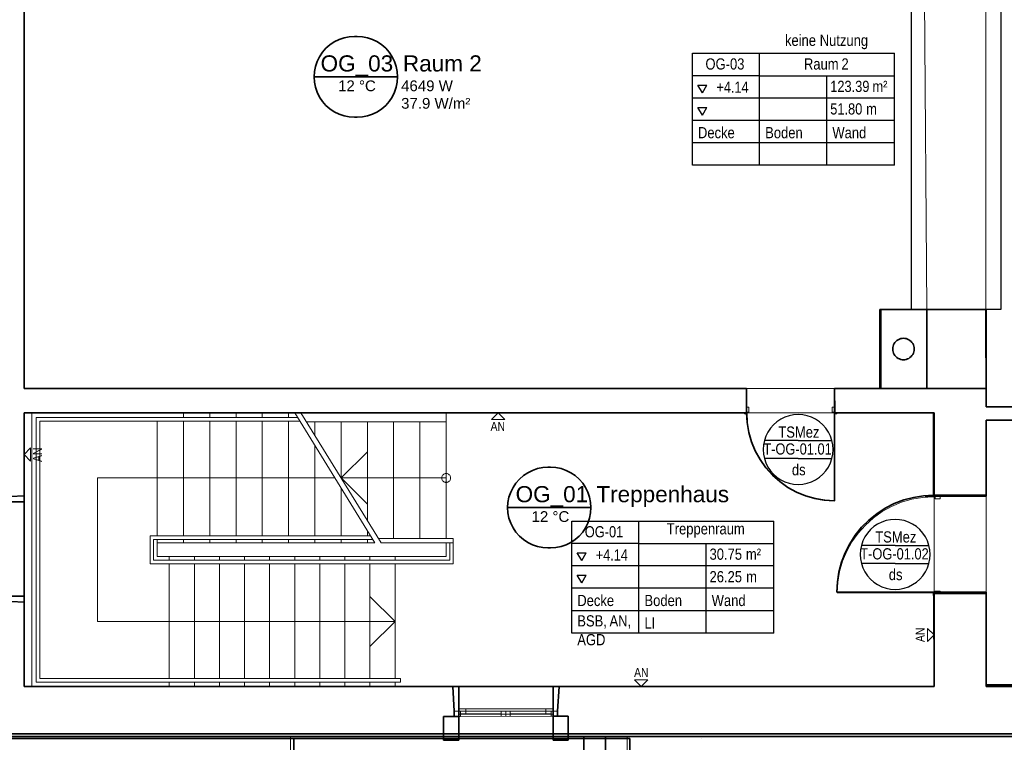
# Model space of a CAD drawing. Extents: x -133 to 627, y -127 to 467.
# Tile 127 of 256: x -21 to 199, y 154 to 316. Entities that reach past the tile are written whole.
import ezdxf
from ezdxf.lldxf.tags import DXFTag

# ---------------------------------------------------------------- set-up
doc = ezdxf.new("R2010")
doc.units = 0
doc.layers.get('0').update_dxf_attribs({"lineweight": 35})
for name, color, linetype, lineweight in [('5_OG-AUSBAU', 7, 'Continuous', 25), ('5_OG-BESTAND', 7, 'Continuous', 25), ('5_OG-NEU', 7, 'Continuous', 25), ('5_OG-RAUM', 7, 'Continuous', 25), ('5_OG-TÜRSTEMPEL', 7, 'Continuous', 25), ('5_OG_WANDFLÄCHENMATERIAL', 7, 'Continuous', 25)]:
    doc.layers.add(name, color=color, linetype=linetype, lineweight=lineweight)
for name, color, linetype, lineweight, true_color in [('A_Aussenwand', 3, 'Continuous', 35, 0x00ff00), ('A_Dach', 1, 'Continuous', 35, 0xff0000), ('A_Fenster', 1, 'Continuous', 35, 0xff0000), ('A_Geschossdecke', 7, 'Continuous', 35, 0x008080), ('A_Innenwand', 7, 'Continuous', 35, 0x80ff80), ('A_Raum', 1, 'Continuous', 35, 0xff0000), ('A_Tuer', 7, 'Continuous', 35, 0xbdbbbb), ('X_Geometrie', 3, 'Continuous', 50, 0x00ff00)]:
    doc.layers.add(name, color=color, linetype=linetype, lineweight=lineweight, true_color=true_color)
doc.styles.get("Standard").update_dxf_attribs({"font": 'arial.ttf'})
tags = doc.linetypes.add('ALL_S14', pattern=[0.002, 0.001, -0.001]).pattern_tags.tags
tags[6:7] = [DXFTag(74, 4), DXFTag(75, 0), DXFTag(340, '0'), DXFTag(46, 1.0), DXFTag(50, 0.0), DXFTag(44, 0.0), DXFTag(45, 0.0)]
tags[4:5] = [DXFTag(74, 4), DXFTag(75, 0), DXFTag(340, '0'), DXFTag(46, 1.0), DXFTag(50, 0.0), DXFTag(44, 0.0), DXFTag(45, 0.0)]
tags = doc.linetypes.add('fein_strichliert-A06HSSHENL', pattern=[4, 1, -2, 1]).pattern_tags.tags
tags[8:9] = [DXFTag(74, 4), DXFTag(75, 0), DXFTag(340, '0'), DXFTag(46, 0.0), DXFTag(50, 0.0), DXFTag(44, 0.0), DXFTag(45, 0.0)]
tags[6:7] = [DXFTag(74, 4), DXFTag(75, 0), DXFTag(340, '0'), DXFTag(46, 0.0), DXFTag(50, 0.0), DXFTag(44, 0.0), DXFTag(45, 0.0)]
tags[4:5] = [DXFTag(74, 4), DXFTag(75, 0), DXFTag(340, '0'), DXFTag(46, 0.0), DXFTag(50, 0.0), DXFTag(44, 0.0), DXFTag(45, 0.0)]
tags = doc.linetypes.add('PUNKT2_S9', pattern=[0.0005, 0, -0.0005]).pattern_tags.tags
tags[6:7] = [DXFTag(74, 4), DXFTag(75, 0), DXFTag(340, '0'), DXFTag(46, 1.0), DXFTag(50, 0.0), DXFTag(44, 0.0), DXFTag(45, 0.0)]
tags[4:5] = [DXFTag(74, 4), DXFTag(75, 0), DXFTag(340, '0'), DXFTag(46, 1.0), DXFTag(50, 0.0), DXFTag(44, 0.0), DXFTag(45, 0.0)]
tags = doc.linetypes.add('VERDECKT2_S2', pattern=[0.0027, 0.002, -0.0007]).pattern_tags.tags
tags[6:7] = [DXFTag(74, 4), DXFTag(75, 0), DXFTag(340, '0'), DXFTag(46, 1.0), DXFTag(50, 0.0), DXFTag(44, 0.0), DXFTag(45, 0.0)]
tags[4:5] = [DXFTag(74, 4), DXFTag(75, 0), DXFTag(340, '0'), DXFTag(46, 1.0), DXFTag(50, 0.0), DXFTag(44, 0.0), DXFTag(45, 0.0)]

# ---------------------------------------------------------------- blocks, each defined once
blk = doc.blocks.new('Referenz-A06HSSHCNL', base_point=(-102.58, -104.98))
at = {"layer": '5_OG-AUSBAU', "color": 0, "lineweight": 13}
for p, q in [((40.8, 226.77), (-17.51, 226.77)), ((-17.51, 226.77), (-17.51, 167.74)), ((41.29, 225.97), (-16.71, 225.97)), ((-16.71, 225.97), (-16.71, 168.54)), ((73.99, 225.81), (42.8, 225.81)), ((7.89, 200.37), (7.89, 194.14)), ((57.09, 200.37), (7.89, 200.37)), ((8.69, 199.57), (8.69, 194.94)), ((57.59, 199.57), (8.69, 199.57)), ((75.59, 199.77), (58.87, 199.77)), ((74.79, 194.94), (74.79, 198.77)), ((75.59, 194.14), (75.59, 199.77)), ((7.89, 194.14), (75.59, 194.14)), ((8.69, 194.94), (74.79, 194.94)), ((-17.51, 167.74), (63.79, 167.74)), ((-16.71, 168.54), (63.79, 168.54)), ((63.79, 168.54), (63.79, 167.74))]:
    blk.add_line(p, q, dxfattribs=at)
at = {"layer": '5_OG-AUSBAU', "color": 0, "lineweight": 35}
blk.add_line((182.93, 209.18), (180.93, 209.18), dxfattribs=at)
at = {"layer": '5_OG-BESTAND', "color": 0, "lineweight": 35}
for p, q in [((-20.23, 374.34), (-20.23, 233.21)), ((-20.23, 374.34), (-20.23, 233.21)), ((170.83, 250.86), (170.83, 233.22)), ((181.33, 250.86), (170.83, 250.86)), ((170.83, 250.86), (170.83, 233.22)), ((181.33, 250.86), (170.83, 250.86)), ((181.33, 233.22), (181.33, 250.86)), ((181.33, 250.86), (182.32, 250.86)), ((181.33, 233.22), (181.33, 250.86)), ((181.33, 233.22), (181.33, 250.86)), ((181.33, 250.86), (182.32, 250.86)), ((181.33, 233.22), (181.33, 250.86)), ((182.32, 250.86), (194.45, 250.91)), ((182.32, 250.86), (194.45, 250.91)), ((194.45, 250.91), (194.56, 229.14)), ((194.45, 250.91), (194.56, 229.14)), ((174.88, 244.12), (174.62, 243.94)), ((174.88, 244.12), (174.62, 243.94)), ((175.16, 244.26), (174.88, 244.12)), ((175.16, 244.26), (174.88, 244.12)), ((175.46, 244.36), (175.16, 244.26)), ((175.46, 244.36), (175.16, 244.26)), ((175.76, 244.42), (175.46, 244.36)), ((175.76, 244.42), (175.46, 244.36)), ((176.08, 244.44), (175.76, 244.42)), ((176.08, 244.44), (175.76, 244.42)), ((176.39, 244.42), (176.08, 244.44)), ((176.39, 244.42), (176.08, 244.44)), ((176.7, 244.36), (176.39, 244.42)), ((176.7, 244.36), (176.39, 244.42)), ((177, 244.26), (176.7, 244.36)), ((177, 244.26), (176.7, 244.36)), ((177.28, 244.12), (177, 244.26)), ((177.28, 244.12), (177, 244.26)), ((177.54, 243.94), (177.28, 244.12)), ((177.54, 243.94), (177.28, 244.12)), ((173.7, 242.35), (173.68, 242.04)), ((173.7, 242.35), (173.68, 242.04)), ((173.68, 242.04), (173.7, 241.73)), ((173.68, 242.04), (173.7, 241.73)), ((173.76, 242.66), (173.7, 242.35)), ((173.76, 242.66), (173.7, 242.35)), ((173.86, 242.96), (173.76, 242.66)), ((173.86, 242.96), (173.76, 242.66)), ((174, 243.24), (173.86, 242.96)), ((174, 243.24), (173.86, 242.96)), ((174.17, 243.5), (174, 243.24)), ((174.17, 243.5), (174, 243.24)), ((174.38, 243.74), (174.17, 243.5)), ((174.38, 243.74), (174.17, 243.5)), ((174.62, 243.94), (174.38, 243.74)), ((174.62, 243.94), (174.38, 243.74)), ((177.77, 243.74), (177.54, 243.94)), ((177.77, 243.74), (177.54, 243.94)), ((177.98, 243.5), (177.77, 243.74)), ((177.98, 243.5), (177.77, 243.74)), ((178.16, 243.24), (177.98, 243.5)), ((178.16, 243.24), (177.98, 243.5)), ((178.29, 242.96), (178.16, 243.24)), ((178.29, 242.96), (178.16, 243.24)), ((178.4, 242.66), (178.29, 242.96)), ((178.4, 242.66), (178.29, 242.96)), ((178.46, 242.35), (178.4, 242.66)), ((178.46, 242.35), (178.4, 242.66)), ((178.48, 242.04), (178.46, 242.35)), ((178.48, 242.04), (178.46, 242.35)), ((178.46, 241.73), (178.48, 242.04)), ((178.46, 241.73), (178.48, 242.04)), ((173.7, 241.73), (173.76, 241.42)), ((173.7, 241.73), (173.76, 241.42)), ((173.76, 241.42), (173.86, 241.12)), ((173.76, 241.42), (173.86, 241.12)), ((173.86, 241.12), (174, 240.84)), ((173.86, 241.12), (174, 240.84)), ((174, 240.84), (174.17, 240.58)), ((174, 240.84), (174.17, 240.58)), ((174.17, 240.58), (174.38, 240.34)), ((174.17, 240.58), (174.38, 240.34)), ((174.38, 240.34), (174.62, 240.13)), ((174.38, 240.34), (174.62, 240.13)), ((174.62, 240.13), (174.88, 239.96)), ((174.62, 240.13), (174.88, 239.96)), ((174.88, 239.96), (175.16, 239.82)), ((174.88, 239.96), (175.16, 239.82)), ((175.16, 239.82), (175.46, 239.72)), ((175.16, 239.82), (175.46, 239.72)), ((175.46, 239.72), (175.76, 239.66)), ((175.46, 239.72), (175.76, 239.66)), ((175.76, 239.66), (176.08, 239.64)), ((175.76, 239.66), (176.08, 239.64)), ((176.08, 239.64), (176.39, 239.66)), ((176.08, 239.64), (176.39, 239.66)), ((176.39, 239.66), (176.7, 239.72)), ((176.39, 239.66), (176.7, 239.72)), ((176.7, 239.72), (177, 239.82)), ((176.7, 239.72), (177, 239.82)), ((177, 239.82), (177.28, 239.96)), ((177, 239.82), (177.28, 239.96)), ((177.28, 239.96), (177.54, 240.13)), ((177.28, 239.96), (177.54, 240.13)), ((177.54, 240.13), (177.77, 240.34)), ((177.54, 240.13), (177.77, 240.34)), ((177.77, 240.34), (177.98, 240.58)), ((177.77, 240.34), (177.98, 240.58)), ((177.98, 240.58), (178.16, 240.84)), ((177.98, 240.58), (178.16, 240.84)), ((178.16, 240.84), (178.29, 241.12)), ((178.16, 240.84), (178.29, 241.12)), ((178.29, 241.12), (178.4, 241.42)), ((178.29, 241.12), (178.4, 241.42)), ((178.4, 241.42), (178.46, 241.73)), ((178.4, 241.42), (178.46, 241.73)), ((-20.23, 233.21), (141.05, 233.21)), ((-20.23, 233.21), (141.05, 233.21)), ((141.05, 233.21), (141.05, 227.77)), ((141.05, 233.21), (141.05, 227.77)), ((160.71, 233.21), (161.7, 233.22)), ((160.71, 233.21), (161.7, 233.22)), ((160.77, 227.77), (160.71, 233.21)), ((160.77, 227.77), (160.71, 233.21)), ((161.7, 233.22), (181.33, 233.22)), ((161.7, 233.22), (181.33, 233.22)), ((170.83, 233.22), (181.33, 233.22)), ((170.83, 233.22), (181.33, 233.22)), ((194.56, 229.14), (209.75, 229.14)), ((194.56, 229.14), (209.75, 229.14)), ((141.05, 227.77), (-20.23, 227.77)), ((-20.23, 227.77), (-20.23, 209.27)), ((141.05, 227.77), (-20.23, 227.77)), ((-20.23, 227.77), (-20.23, 209.27)), ((161.7, 227.78), (160.77, 227.77)), ((161.7, 227.78), (160.77, 227.77)), ((161.7, 227.77), (161.7, 227.78)), ((161.7, 227.77), (161.7, 227.78)), ((171.93, 227.77), (161.7, 227.77)), ((171.93, 227.77), (161.7, 227.77)), ((182.72, 227.82), (171.93, 227.77)), ((182.72, 227.82), (171.93, 227.77)), ((182.72, 227.81), (182.72, 227.82)), ((182.72, 227.81), (182.72, 227.82)), ((182.93, 227.81), (182.72, 227.81)), ((182.93, 227.81), (182.72, 227.81)), ((182.93, 209.18), (182.93, 227.81)), ((182.93, 209.18), (182.93, 227.81)), ((209.75, 226.15), (194.56, 226.15)), ((194.56, 226.15), (194.56, 209.18)), ((209.75, 226.15), (194.56, 226.15)), ((194.56, 226.15), (194.56, 209.18)), ((-20.23, 209.27), (-26.52, 208.98)), ((-20.23, 209.27), (-26.52, 208.98)), ((194.56, 209.18), (182.93, 209.18)), ((194.56, 209.18), (182.93, 209.18)), ((194.56, 187.5), (182.93, 187.5)), ((182.93, 187.5), (182.93, 166.74)), ((194.56, 167.1), (194.56, 187.5)), ((-20.23, 185.56), (-26.08, 185.82)), ((-20.23, 185.56), (-26.08, 185.82)), ((-20.23, 166.74), (-20.23, 185.56)), ((-20.23, 166.74), (-20.23, 185.56)), ((211.79, 167.1), (194.56, 167.1)), ((75.5, 166.74), (-20.23, 166.74)), ((75.5, 166.74), (-20.23, 166.74)), ((75.77, 161.24), (75.5, 166.74)), ((75.77, 161.24), (75.5, 166.74)), ((99.2, 166.74), (98.84, 161.25)), ((99.2, 166.74), (98.84, 161.25)), ((171.83, 166.74), (99.2, 166.74)), ((171.83, 166.74), (99.2, 166.74)), ((182.93, 166.74), (171.83, 166.74)), ((75.77, 160.08), (75.77, 161.24)), ((75.77, 160.08), (75.77, 161.24)), ((98.84, 161.25), (98.84, 160.09)), ((98.84, 161.25), (98.84, 160.09)), ((73.41, 154.75), (73.41, 160.08)), ((73.41, 160.08), (76.81, 160.08)), ((73.41, 155.59), (73.41, 160.08)), ((73.41, 160.08), (75.77, 160.08)), ((73.41, 155.59), (73.41, 160.08)), ((73.41, 160.08), (75.77, 160.08)), ((76.81, 160.08), (76.81, 154.75)), ((97.85, 154.75), (97.85, 160.09)), ((97.85, 160.09), (101.25, 160.09)), ((98.84, 160.09), (101.25, 160.09)), ((98.84, 160.09), (101.25, 160.09)), ((101.25, 160.09), (101.25, 155.59)), ((101.25, 160.09), (101.25, 155.59)), ((101.25, 160.09), (101.25, 154.75)), ((-31.07, 155.59), (73.41, 155.59)), ((-31.07, 155.59), (73.41, 155.59)), ((76.81, 154.75), (73.41, 154.75)), ((101.25, 154.75), (97.85, 154.75)), ((101.25, 155.59), (135.36, 155.59)), ((101.25, 155.59), (135.36, 155.59)), ((135.36, 155.59), (340.08, 155.59))]:
    blk.add_line(p, q, dxfattribs=at)
at = {"layer": '5_OG-BESTAND', "color": 0, "linetype": 'ALL_S14', "lineweight": 13, "ltscale": 0.13}
for p, q in [((181.33, 250.86), (180.35, 368.58)), ((194.45, 368.58), (194.45, 250.91)), ((194.45, 250.91), (181.33, 250.86))]:
    blk.add_line(p, q, dxfattribs=at)
at = {"layer": '5_OG-BESTAND', "color": 0, "linetype": 'PUNKT2_S9', "lineweight": 13, "ltscale": 0.13}
for p, q in [((141.05, 233.21), (160.75, 233.21)), ((141.19, 227.81), (160.58, 227.81)), ((182.93, 209.05), (182.93, 187.63)), ((194.56, 209.18), (194.56, 187.5))]:
    blk.add_line(p, q, dxfattribs=at)
at = {"layer": '5_OG-BESTAND', "color": 0, "lineweight": 13}
for p, q in [((-18.51, 227.77), (-18.51, 166.74)), ((15.36, 226.77), (15.36, 227.77)), ((21.22, 226.77), (21.22, 227.77)), ((27.09, 226.77), (27.09, 227.77)), ((32.95, 226.77), (32.95, 227.77)), ((38.81, 226.77), (38.81, 227.77)), ((40.18, 227.77), (58.08, 198.77)), ((41.59, 227.77), (59.49, 198.77)), ((73.99, 199.77), (73.99, 227.77)), ((9.49, 200.37), (9.49, 225.97)), ((15.36, 200.37), (15.36, 225.97)), ((21.22, 200.37), (21.22, 225.97)), ((27.09, 200.37), (27.09, 225.97)), ((32.95, 200.37), (32.95, 225.97)), ((38.81, 200.37), (38.81, 225.97)), ((44.68, 222.77), (44.68, 225.81)), ((50.54, 213.27), (50.54, 225.81)), ((56.4, 203.77), (56.4, 225.81)), ((62.27, 199.77), (62.27, 225.81)), ((68.13, 199.77), (68.13, 225.81)), ((44.68, 200.37), (44.68, 220.49)), ((56.4, 219.14), (50.54, 213.27)), ((49.13, 213.27), (-3.83, 213.27)), ((-3.83, 213.27), (-3.83, 181.23)), ((73.99, 213.27), (50.54, 213.27)), ((50.54, 213.27), (56.4, 207.41)), ((73, 213.4), (72.99, 213.27)), ((72.99, 213.27), (73, 213.14)), ((73.03, 213.53), (73, 213.4)), ((73.07, 213.66), (73.03, 213.53)), ((73.13, 213.77), (73.07, 213.66)), ((73.2, 213.88), (73.13, 213.77)), ((73.29, 213.98), (73.2, 213.88)), ((73.39, 214.07), (73.29, 213.98)), ((73.49, 214.14), (73.39, 214.07)), ((73.61, 214.2), (73.49, 214.14)), ((73.74, 214.24), (73.61, 214.2)), ((73.86, 214.26), (73.74, 214.24)), ((73.99, 214.27), (73.86, 214.26)), ((74.12, 214.26), (73.99, 214.27)), ((74.25, 214.24), (74.12, 214.26)), ((74.38, 214.2), (74.25, 214.24)), ((74.49, 214.14), (74.38, 214.2)), ((74.6, 214.07), (74.49, 214.14)), ((74.7, 213.98), (74.6, 214.07)), ((74.79, 213.88), (74.7, 213.98)), ((74.86, 213.77), (74.79, 213.88)), ((74.92, 213.66), (74.86, 213.77)), ((74.96, 213.53), (74.92, 213.66)), ((74.99, 213.4), (74.96, 213.53)), ((74.99, 213.27), (74.99, 213.4)), ((74.99, 213.14), (74.99, 213.27)), ((73, 213.14), (73.03, 213.01)), ((73.03, 213.01), (73.07, 212.89)), ((73.07, 212.89), (73.13, 212.77)), ((73.13, 212.77), (73.2, 212.66)), ((73.2, 212.66), (73.29, 212.57)), ((73.29, 212.57), (73.39, 212.48)), ((73.39, 212.48), (73.49, 212.41)), ((73.49, 212.41), (73.61, 212.35)), ((73.61, 212.35), (73.74, 212.31)), ((73.74, 212.31), (73.86, 212.28)), ((73.86, 212.28), (73.99, 212.27)), ((73.99, 212.27), (74.12, 212.28)), ((74.12, 212.28), (74.25, 212.31)), ((74.25, 212.31), (74.38, 212.35)), ((74.38, 212.35), (74.49, 212.41)), ((74.49, 212.41), (74.6, 212.48)), ((74.6, 212.48), (74.7, 212.57)), ((74.7, 212.57), (74.79, 212.66)), ((74.79, 212.66), (74.86, 212.77)), ((74.86, 212.77), (74.92, 212.89)), ((74.92, 212.89), (74.96, 213.01)), ((74.96, 213.01), (74.99, 213.14)), ((-20.23, 209.27), (-20.23, 185.56)), ((50.54, 200.37), (50.54, 210.99)), ((56.4, 200.37), (56.4, 201.49)), ((9.49, 198.77), (9.49, 199.57)), ((58.08, 198.77), (9.49, 198.77)), ((9.49, 195.74), (9.49, 198.77)), ((15.36, 198.77), (15.36, 199.57)), ((21.22, 198.77), (21.22, 199.57)), ((27.09, 198.77), (27.09, 199.57)), ((32.95, 198.77), (32.95, 199.57)), ((38.81, 198.77), (38.81, 199.57)), ((44.68, 198.77), (44.68, 199.57)), ((50.54, 198.77), (50.54, 199.57)), ((56.4, 198.77), (56.4, 199.57)), ((59.49, 198.77), (75.59, 198.77)), ((73.99, 195.74), (73.99, 198.77)), ((9.49, 195.74), (12.19, 195.74)), ((12.19, 195.74), (73.99, 195.74)), ((12.19, 194.94), (12.19, 195.74)), ((17.79, 194.94), (17.79, 195.74)), ((23.39, 194.94), (23.39, 195.74)), ((28.99, 194.94), (28.99, 195.74)), ((34.59, 194.94), (34.59, 195.74)), ((40.19, 194.94), (40.19, 195.74)), ((45.79, 194.94), (45.79, 195.74)), ((51.39, 194.94), (51.39, 195.74)), ((56.99, 194.94), (56.99, 195.74)), ((62.59, 195.74), (62.59, 194.94)), ((12.19, 168.54), (12.19, 194.14)), ((17.79, 168.54), (17.79, 194.14)), ((23.39, 168.54), (23.39, 194.14)), ((28.99, 168.54), (28.99, 194.14)), ((34.59, 168.54), (34.59, 194.14)), ((40.19, 168.54), (40.19, 194.14)), ((45.79, 168.54), (45.79, 194.14)), ((51.39, 168.54), (51.39, 194.14)), ((56.99, 168.54), (56.99, 194.14)), ((62.59, 194.14), (62.59, 168.54)), ((62.59, 181.23), (56.99, 186.84)), ((-3.83, 181.23), (62.59, 181.23)), ((62.59, 181.23), (56.99, 175.64)), ((12.19, 166.74), (12.19, 167.74)), ((17.79, 166.74), (17.79, 167.74)), ((23.39, 166.74), (23.39, 167.74)), ((28.99, 166.74), (28.99, 167.74)), ((34.59, 166.74), (34.59, 167.74)), ((40.19, 166.74), (40.19, 167.74)), ((45.79, 166.74), (45.79, 167.74)), ((51.39, 166.74), (51.39, 167.74)), ((56.99, 166.74), (56.99, 167.74)), ((62.59, 167.74), (62.59, 166.74)), ((75.5, 166.74), (99.2, 166.74)), ((76.81, 155.59), (97.85, 155.59))]:
    blk.add_line(p, q, dxfattribs=at)
at = {"layer": '5_OG-BESTAND', "color": 0, "lineweight": 18}
for p, q in [((39.24, 116.55), (39.24, 155.59)), ((114.43, 116.55), (114.43, 155.59))]:
    blk.add_line(p, q, dxfattribs=at)
at = {"layer": '5_OG-BESTAND', "color": 0, "linetype": 'VERDECKT2_S2', "lineweight": 18, "ltscale": 0.18}
for p, q in [((104.74, 116.55), (104.74, 154.99)), ((109.54, 154.99), (109.54, 116.55))]:
    blk.add_line(p, q, dxfattribs=at)
at = {"layer": '5_OG-NEU', "color": 0, "lineweight": -2}
for p, q in [((177.89, 250.93), (177.89, 368.58)), ((197.89, 250.93), (197.89, 368.58)), ((194.45, 250.91), (197.89, 250.93))]:
    blk.add_line(p, q, dxfattribs=at)
at = {"layer": '5_OG-NEU', "color": 0, "lineweight": 13}
for p, q in [((197.89, 250.93), (197.89, 250.93)), ((141.05, 229.09), (141.59, 229.09)), ((141.05, 229.09), (141.06, 227.77)), ((141.59, 229.09), (141.59, 227.97)), ((160.18, 229.09), (160.18, 227.97)), ((160.71, 229.09), (160.18, 229.09)), ((160.71, 229.09), (160.71, 227.77)), ((140.59, 227.77), (140.59, 227.57)), ((141.06, 227.77), (140.59, 227.77)), ((140.59, 227.77), (141.06, 227.77)), ((140.59, 227.57), (141.19, 227.57)), ((141.19, 227.57), (141.19, 227.97)), ((141.19, 227.97), (141.59, 227.97)), ((141.19, 227.81), (141.3, 225.62)), ((160.58, 227.97), (160.18, 227.97)), ((160.58, 227.57), (160.58, 227.97)), ((160.58, 227.81), (160.58, 208.06)), ((161.18, 227.57), (160.58, 227.57)), ((160.71, 227.77), (161.18, 227.77)), ((161.18, 227.77), (160.71, 227.77)), ((161.18, 227.77), (161.18, 227.57)), ((141.3, 225.62), (141.65, 223.45)), ((141.65, 223.45), (142.25, 221.34)), ((142.25, 221.34), (143.07, 219.31)), ((143.07, 219.31), (144.12, 217.39)), ((144.12, 217.39), (145.37, 215.59)), ((145.37, 215.59), (146.82, 213.94)), ((146.82, 213.94), (148.44, 212.47)), ((148.44, 212.47), (150.22, 211.18)), ((150.22, 211.18), (152.12, 210.1)), ((152.12, 210.1), (154.14, 209.24)), ((154.14, 209.24), (156.24, 208.61)), ((180.33, 208.91), (177.96, 208.51)), ((182.73, 209.05), (180.33, 208.91)), ((182.73, 209.65), (182.73, 209.05)), ((182.93, 209.65), (182.73, 209.65)), ((182.73, 209.05), (183.13, 209.05)), ((182.93, 209.18), (182.93, 209.65)), ((182.93, 209.65), (182.93, 209.18)), ((184.25, 209.18), (182.93, 209.18)), ((183.13, 209.05), (183.13, 208.65)), ((184.25, 209.18), (184.25, 208.65)), ((156.24, 208.61), (158.39, 208.21)), ((158.39, 208.21), (160.58, 208.06)), ((173.43, 206.92), (171.33, 205.76)), ((175.65, 207.84), (173.43, 206.92)), ((177.96, 208.51), (175.65, 207.84)), ((184.25, 208.65), (183.13, 208.65)), ((171.33, 205.76), (169.37, 204.37)), ((167.58, 202.77), (165.97, 200.98)), ((169.37, 204.37), (167.58, 202.77)), ((165.97, 200.98), (164.58, 199.03)), ((164.58, 199.03), (163.41, 196.93)), ((163.41, 196.93), (162.48, 194.71)), ((162.48, 194.71), (161.81, 192.4)), ((161.81, 192.4), (161.4, 190.03)), ((161.4, 190.03), (161.25, 187.63)), ((161.25, 187.63), (182.93, 187.63)), ((182.73, 187.63), (183.13, 187.63)), ((182.73, 187.03), (182.73, 187.63)), ((182.93, 187.03), (182.73, 187.03)), ((184.25, 187.5), (182.93, 187.5)), ((182.93, 187.5), (182.93, 187.03)), ((182.93, 187.03), (182.93, 187.5)), ((184.25, 188.04), (183.13, 188.04)), ((183.13, 187.63), (183.13, 188.04)), ((184.25, 187.5), (184.25, 188.04)), ((75.77, 160.08), (75.77, 161.24)), ((75.77, 161.24), (77.17, 161.24)), ((77.17, 161.24), (97.44, 161.25)), ((77.17, 160.08), (77.17, 161.24)), ((77.17, 161.24), (77.17, 160.08)), ((77.17, 160.66), (86.3, 160.66)), ((86.3, 161.24), (86.3, 160.08)), ((87.3, 161.24), (87.3, 160.08)), ((88.3, 161.24), (88.3, 160.08)), ((88.3, 160.66), (97.44, 160.67)), ((97.44, 161.25), (97.44, 160.09)), ((97.44, 161.25), (98.84, 161.25)), ((97.44, 160.09), (97.44, 161.25)), ((98.84, 161.25), (98.84, 160.09)), ((77.17, 160.08), (75.77, 160.08)), ((97.44, 160.09), (77.17, 160.08)), ((98.84, 160.09), (97.44, 160.09))]:
    blk.add_line(p, q, dxfattribs=at)
at = {"layer": '5_OG-RAUM', "color": 0, "lineweight": -2}
for p, q in [((128.98, 303.03), (128.98, 308.03)), ((128.98, 308.03), (143.98, 308.03)), ((143.98, 303.03), (143.98, 308.03)), ((143.98, 308.03), (174.08, 308.03)), ((174.08, 283.03), (174.08, 308.03)), ((128.98, 283.03), (128.98, 303.03)), ((143.98, 303.03), (128.98, 303.03)), ((143.98, 283.03), (143.98, 303.03)), ((143.98, 303.03), (174.08, 303.03)), ((158.98, 283.03), (158.98, 303.03)), ((131.21, 299.21), (130.21, 300.95)), ((130.21, 300.95), (132.21, 300.95)), ((131.21, 299.21), (132.21, 300.95)), ((174.08, 298.03), (128.98, 298.03)), ((131.21, 294.21), (130.21, 295.95)), ((130.21, 295.95), (132.21, 295.95)), ((131.21, 294.21), (132.21, 295.95)), ((174.08, 293.03), (128.98, 293.03)), ((174.08, 288.03), (128.98, 288.03)), ((174.08, 283.03), (128.98, 283.03)), ((102.04, 198.65), (102.04, 203.65)), ((102.04, 203.65), (117.04, 203.65)), ((117.04, 198.65), (117.04, 203.65)), ((117.04, 203.65), (147.14, 203.65)), ((147.14, 178.65), (147.14, 203.65)), ((102.04, 178.65), (102.04, 198.65)), ((117.04, 198.65), (102.04, 198.65)), ((117.04, 178.65), (117.04, 198.65)), ((117.04, 198.65), (147.14, 198.65)), ((132.04, 178.65), (132.04, 198.65)), ((104.27, 194.84), (103.27, 196.57)), ((103.27, 196.57), (105.27, 196.57)), ((104.27, 194.84), (105.27, 196.57)), ((147.14, 193.65), (102.04, 193.65)), ((104.27, 189.84), (103.27, 191.57)), ((103.27, 191.57), (105.27, 191.57)), ((104.27, 189.84), (105.27, 191.57)), ((147.14, 188.65), (102.04, 188.65)), ((147.14, 183.65), (102.04, 183.65)), ((147.14, 178.65), (102.04, 178.65))]:
    blk.add_line(p, q, dxfattribs=at)
at = {"layer": '5_OG-TÜRSTEMPEL', "color": 0, "lineweight": -2}
for p, q in [((149.59, 226.82), (148.68, 226.37)), ((150.56, 227.15), (149.59, 226.82)), ((151.56, 227.35), (150.56, 227.15)), ((152.58, 227.41), (151.56, 227.35)), ((153.6, 227.35), (152.58, 227.41)), ((154.6, 227.15), (153.6, 227.35)), ((155.56, 226.82), (154.6, 227.15)), ((156.48, 226.37), (155.56, 226.82)), ((146.39, 224.36), (145.82, 223.51)), ((147.06, 225.13), (146.39, 224.36)), ((147.83, 225.8), (147.06, 225.13)), ((148.68, 226.37), (147.83, 225.8)), ((157.33, 225.8), (156.48, 226.37)), ((158.09, 225.13), (157.33, 225.8)), ((158.77, 224.36), (158.09, 225.13)), ((159.33, 223.51), (158.77, 224.36)), ((145.37, 222.6), (145.04, 221.63)), ((145.82, 223.51), (145.37, 222.6)), ((159.78, 222.6), (159.33, 223.51)), ((160.11, 221.63), (159.78, 222.6)), ((144.85, 220.63), (144.78, 219.61)), ((145.04, 221.63), (144.85, 220.63)), ((152.58, 221.61), (145.04, 221.61)), ((152.58, 221.61), (160.12, 221.61)), ((160.31, 220.63), (160.11, 221.63)), ((160.38, 219.61), (160.31, 220.63)), ((144.78, 219.61), (144.85, 218.59)), ((144.85, 218.59), (145.04, 217.59)), ((152.58, 217.61), (145.04, 217.61)), ((152.58, 217.61), (160.12, 217.61)), ((160.11, 217.59), (160.31, 218.59)), ((160.31, 218.59), (160.38, 219.61)), ((145.04, 217.59), (145.37, 216.63)), ((145.37, 216.63), (145.82, 215.71)), ((145.82, 215.71), (146.39, 214.86)), ((158.77, 214.86), (159.33, 215.71)), ((159.33, 215.71), (159.78, 216.63)), ((159.78, 216.63), (160.11, 217.59)), ((146.39, 214.86), (147.06, 214.1)), ((147.06, 214.1), (147.83, 213.42)), ((147.83, 213.42), (148.68, 212.86)), ((156.48, 212.86), (157.33, 213.42)), ((157.33, 213.42), (158.09, 214.1)), ((158.09, 214.1), (158.77, 214.86)), ((148.68, 212.86), (149.59, 212.41)), ((149.59, 212.41), (150.56, 212.08)), ((150.56, 212.08), (151.56, 211.88)), ((151.56, 211.88), (152.58, 211.81)), ((152.58, 211.81), (153.6, 211.88)), ((153.6, 211.88), (154.6, 212.08)), ((154.6, 212.08), (155.56, 212.41)), ((155.56, 212.41), (156.48, 212.86)), ((169.46, 202.41), (168.7, 201.74)), ((170.31, 202.98), (169.46, 202.41)), ((171.23, 203.43), (170.31, 202.98)), ((172.19, 203.75), (171.23, 203.43)), ((173.19, 203.95), (172.19, 203.75)), ((174.21, 204.02), (173.19, 203.95)), ((175.23, 203.95), (174.21, 204.02)), ((176.23, 203.75), (175.23, 203.95)), ((177.2, 203.43), (176.23, 203.75)), ((178.11, 202.98), (177.2, 203.43)), ((178.96, 202.41), (178.11, 202.98)), ((179.73, 201.74), (178.96, 202.41)), ((167.46, 200.12), (167.01, 199.21)), ((168.02, 200.97), (167.46, 200.12)), ((168.7, 201.74), (168.02, 200.97)), ((180.4, 200.97), (179.73, 201.74)), ((180.97, 200.12), (180.4, 200.97)), ((181.42, 199.21), (180.97, 200.12)), ((166.68, 198.24), (166.48, 197.24)), ((174.21, 198.22), (166.67, 198.22)), ((167.01, 199.21), (166.68, 198.24)), ((174.21, 198.22), (181.75, 198.22)), ((181.75, 198.24), (181.42, 199.21)), ((181.95, 197.24), (181.75, 198.24)), ((166.48, 197.24), (166.41, 196.22)), ((166.41, 196.22), (166.48, 195.2)), ((182.01, 196.22), (181.95, 197.24)), ((181.95, 195.2), (182.01, 196.22)), ((166.48, 195.2), (166.68, 194.2)), ((174.21, 194.22), (166.67, 194.22)), ((166.68, 194.2), (167.01, 193.24)), ((174.21, 194.22), (181.75, 194.22)), ((181.42, 193.24), (181.75, 194.2)), ((181.75, 194.2), (181.95, 195.2)), ((167.01, 193.24), (167.46, 192.32)), ((167.46, 192.32), (168.02, 191.47)), ((168.02, 191.47), (168.7, 190.71)), ((179.73, 190.71), (180.4, 191.47)), ((180.4, 191.47), (180.97, 192.32)), ((180.97, 192.32), (181.42, 193.24)), ((168.7, 190.71), (169.46, 190.03)), ((169.46, 190.03), (170.31, 189.47)), ((170.31, 189.47), (171.23, 189.01)), ((177.2, 189.01), (178.11, 189.47)), ((178.11, 189.47), (178.96, 190.03)), ((178.96, 190.03), (179.73, 190.71)), ((171.23, 189.01), (172.19, 188.69)), ((172.19, 188.69), (173.19, 188.49)), ((173.19, 188.49), (174.21, 188.42)), ((174.21, 188.42), (175.23, 188.49)), ((175.23, 188.49), (176.23, 188.69)), ((176.23, 188.69), (177.2, 189.01))]:
    blk.add_line(p, q, dxfattribs=at)
at = {"layer": '5_OG_WANDFLÄCHENMATERIAL', "color": 0, "lineweight": 18}
for p, q in [((85.59, 227.79), (84.12, 226.31)), ((85.59, 227.79), (87.06, 226.32)), ((87.06, 226.32), (84.12, 226.31)), ((-20.23, 218.52), (-18.76, 219.99)), ((-18.76, 219.99), (-18.76, 217.05)), ((-20.23, 218.52), (-18.76, 217.05)), ((181.46, 176.77), (181.46, 179.71)), ((182.93, 178.24), (181.46, 179.71)), ((182.93, 178.24), (181.46, 176.77)), ((117.52, 166.74), (116.05, 168.21)), ((116.05, 168.21), (118.99, 168.21)), ((117.52, 166.74), (118.99, 168.21))]:
    blk.add_line(p, q, dxfattribs=at)
at = {"layer": '5_OG-RAUM', "color": 0, "lineweight": -2, "char_height": 2.5, "attachment_point": 1}
for s, insert in [('{\\W0.83;\\fArial;keine}', (149.63, 312.18)), ('{\\W0.83;\\fArial;Nutzung}', (157.39, 312.18)), ('{\\W0.83;\\fArial;OG-03}', (131.88, 306.9)), ('{\\W0.83;\\fArial;Raum}', (153.86, 306.9)), ('{\\W0.83;\\fArial;2}', (162.24, 306.9)), ('{\\W0.81;\\fArial;+4.14}', (134.34, 301.73)), ('{\\W0.82;\\fArial;123.39}', (159.73, 301.9)), ('{\\W0.82;\\fArial;m²}', (169.16, 301.9)), ('{\\W0.82;\\fArial;51.80}', (159.73, 296.87)), ('{\\W0.82;\\fArial;m}', (167.76, 296.87)), ('{\\W0.83;\\fArial;Decke}', (130.21, 291.57)), ('{\\W0.83;\\fArial;Boden}', (145.21, 291.57)), ('{\\W0.83;\\fArial;Wand}', (160.21, 291.57)), ('{\\W0.82;\\fArial;OG-01}', (104.94, 202.52)), ('{\\W0.83;\\fArial;Treppenraum}', (123.25, 203.18)), ('{\\W0.83;\\fArial;m²}', (140.91, 197.52)), ('{\\W0.81;\\fArial;+4.14}', (107.4, 197.35)), ('{\\W0.83;\\fArial;30.75}', (132.79, 197.52)), ('{\\W0.83;\\fArial;26.25}', (132.79, 192.49)), ('{\\W0.83;\\fArial;m}', (140.96, 192.49)), ('{\\W0.83;\\fArial;Decke}', (103.27, 187.19)), ('{\\W0.83;\\fArial;Boden}', (118.27, 187.19)), ('{\\W0.83;\\fArial;Wand}', (133.27, 187.19)), ('{\\W0.83;\\fArial;BSB,}', (103.27, 182.64)), ('{\\W0.83;\\fArial;AN,}', (110.46, 182.64)), ('{\\W0.82;\\fArial;LI}', (118.27, 182.15)), ('{\\W0.83;\\fArial;AGD}', (103.27, 178.44))]:
    blk.add_mtext(s, dxfattribs=dict(at, insert=insert))
at = {"layer": '5_OG-TÜRSTEMPEL', "color": 0, "lineweight": -2, "char_height": 2.5, "attachment_point": 1}
for s, insert in [('{\\W0.83;\\fArial;TSMez}', (148.15, 224.76)), ('{\\W0.82;\\fArial;T-OG-01.01}', (144.8, 220.99)), ('{\\W0.83;\\fArial;ds}', (151.18, 216.36)), ('{\\W0.83;\\fArial;TSMez}', (169.78, 201.37)), ('{\\W0.82;\\fArial;T-OG-01.02}', (166.44, 197.59)), ('{\\W0.83;\\fArial;ds}', (172.81, 192.97))]:
    blk.add_mtext(s, dxfattribs=dict(at, insert=insert))
at = {"layer": '5_OG_WANDFLÄCHENMATERIAL', "color": 0, "lineweight": 18, "char_height": 2, "attachment_point": 1}
for insert, rotation in [((83.91, 225.78), 0.0256), ((-18.22, 216.84), 90.0256), ((178.79, 176.67), 90.0256), ((115.95, 170.87), 0.0256)]:
    blk.add_mtext('{\\W0.83;\\fArial;AN}', dxfattribs=dict(at, insert=insert, rotation=rotation))
blk = doc.blocks.new('Referenz-A06HSSHFNL', base_point=(-35, -50.92))
at = {"layer": 'A_Aussenwand', "color": 0, "linetype": 'Continuous', "ltscale": 0.35}
for p, q in [((-20.23, 233.2), (-20.23, 374.33)), ((-20.23, 207.93), (-20.23, 227.78)), ((-20.23, 166.74), (-20.23, 186.89)), ((76.81, 166.74), (-20.23, 166.74)), ((182.96, 166.74), (97.85, 166.74)), ((335.92, 166.74), (194.56, 166.74)), ((76.81, 155.6), (-31.07, 155.6)), ((346.66, 155.6), (97.85, 155.6)), ((104.74, 155.6), (109.54, 155.6)), ((104.74, 155.6), (104.74, 116.55)), ((109.54, 155.6), (109.54, 116.55))]:
    blk.add_line(p, q, dxfattribs=at)
at = {"layer": 'A_Dach', "color": 0, "linetype": 'Continuous', "ltscale": 0.35}
for p, q in [((-35, 155.16), (40, 155.16)), ((40, 116.55), (40, 155.16)), ((40, 155.16), (115, 155.16)), ((40, 155.16), (40, 116.55)), ((115, 155.16), (115, 116.55))]:
    blk.add_line(p, q, dxfattribs=at)
at = {"layer": 'A_Fenster', "color": 0, "linetype": 'Continuous', "ltscale": 0.35}
for p, q in [((-31.07, 207.93), (-20.23, 207.93)), ((-20.23, 207.93), (-20.23, 186.89)), ((-31.07, 186.89), (-20.23, 186.89)), ((76.81, 166.74), (97.85, 166.74)), ((76.81, 155.6), (76.81, 166.74)), ((97.85, 155.6), (97.85, 166.74)), ((76.81, 155.6), (97.85, 155.6))]:
    blk.add_line(p, q, dxfattribs=at)
at = {"layer": 'A_Fenster', "color": 0, "linetype": 'Continuous', "lineweight": 18, "ltscale": 0.18}
for p, q in [((76.81, 161.77), (97.85, 161.77)), ((76.81, 160.57), (97.85, 160.57)), ((78.41, 160.57), (78.41, 161.77)), ((96.25, 160.57), (96.25, 161.77))]:
    blk.add_line(p, q, dxfattribs=at)
at = {"layer": 'A_Fenster', "color": 0, "linetype": 'fein_strichliert-A06HSSHENL', "lineweight": 18, "ltscale": 0.18}
blk.add_line((97.85, 160.57), (97.85, 161.77), dxfattribs=at)
at = {"layer": 'A_Geschossdecke', "color": 0, "linetype": 'Continuous', "ltscale": 0.35}
blk.add_line((346.56, 156.16), (-29.96, 156.16), dxfattribs=at)
at = {"layer": 'A_Innenwand', "color": 0, "linetype": 'Continuous', "ltscale": 0.35}
for p, q in [((171, 250.86), (194.56, 250.86)), ((171, 250.86), (171, 233.21)), ((194.56, 250.86), (194.56, 233.21)), ((141.05, 233.21), (-20.23, 233.2)), ((194.56, 233.21), (160.71, 233.21)), ((171, 233.21), (194.56, 233.21)), ((194.56, 233.21), (194.56, 229.14)), ((209.75, 229.14), (194.56, 229.14)), ((141.05, 227.82), (-20.23, 227.78)), ((182.76, 227.83), (160.71, 227.82)), ((182.76, 227.83), (182.82, 209.42)), ((194.56, 226.15), (194.56, 209.42)), ((209.75, 226.15), (194.56, 226.15)), ((182.89, 187.8), (182.96, 166.74)), ((194.56, 187.8), (194.56, 166.74))]:
    blk.add_line(p, q, dxfattribs=at)
at = {"layer": 'A_Raum', "color": 0, "linetype": 'Continuous', "ltscale": 0.35}
for p, q in [((49.03, 310.57), (48.05, 309.91)), ((50.08, 311.09), (49.03, 310.57)), ((51.2, 311.47), (50.08, 311.09)), ((52.35, 311.7), (51.2, 311.47)), ((53.53, 311.77), (52.35, 311.7)), ((53.53, 311.77), (54.14, 311.77)), ((55.31, 311.7), (54.14, 311.77)), ((56.47, 311.47), (55.31, 311.7)), ((57.58, 311.09), (56.47, 311.47)), ((58.64, 310.57), (57.58, 311.09)), ((59.62, 309.91), (58.64, 310.57)), ((46.39, 308.25), (45.73, 307.27)), ((47.16, 309.14), (46.39, 308.25)), ((48.05, 309.91), (47.16, 309.14)), ((60.5, 309.14), (59.62, 309.91)), ((61.28, 308.25), (60.5, 309.14)), ((61.93, 307.27), (61.28, 308.25)), ((45.21, 306.22), (44.83, 305.1)), ((45.73, 307.27), (45.21, 306.22)), ((62.45, 306.22), (61.93, 307.27)), ((62.83, 305.1), (62.45, 306.22)), ((44.6, 303.95), (44.53, 302.77)), ((44.83, 305.1), (44.6, 303.95)), ((63.06, 303.95), (62.83, 305.1)), ((63.14, 302.77), (63.06, 303.95)), ((44.53, 302.77), (63.14, 302.77)), ((44.53, 302.77), (44.6, 301.6)), ((44.6, 301.6), (44.83, 300.44)), ((62.83, 300.44), (63.06, 301.6)), ((63.06, 301.6), (63.14, 302.77)), ((44.83, 300.44), (45.21, 299.33)), ((45.21, 299.33), (45.73, 298.27)), ((61.93, 298.27), (62.45, 299.33)), ((62.45, 299.33), (62.83, 300.44)), ((45.73, 298.27), (46.39, 297.3)), ((46.39, 297.3), (47.16, 296.41)), ((60.5, 296.41), (61.28, 297.3)), ((61.28, 297.3), (61.93, 298.27)), ((47.16, 296.41), (48.05, 295.63)), ((48.05, 295.63), (49.03, 294.98)), ((49.03, 294.98), (50.08, 294.46)), ((57.58, 294.46), (58.64, 294.98)), ((58.64, 294.98), (59.62, 295.63)), ((59.62, 295.63), (60.5, 296.41)), ((50.08, 294.46), (51.2, 294.08)), ((51.2, 294.08), (52.35, 293.85)), ((52.35, 293.85), (53.53, 293.77)), ((54.14, 293.77), (53.53, 293.77)), ((54.14, 293.77), (55.31, 293.85)), ((55.31, 293.85), (56.47, 294.08)), ((56.47, 294.08), (57.58, 294.46)), ((95.54, 215.58), (94.38, 215.35)), ((96.71, 215.66), (95.54, 215.58)), ((96.71, 215.66), (97.32, 215.66)), ((98.5, 215.58), (97.32, 215.66)), ((99.65, 215.35), (98.5, 215.58)), ((91.23, 213.8), (90.35, 213.02)), ((92.21, 214.45), (91.23, 213.8)), ((93.27, 214.97), (92.21, 214.45)), ((94.38, 215.35), (93.27, 214.97)), ((100.77, 214.97), (99.65, 215.35)), ((101.82, 214.45), (100.77, 214.97)), ((102.8, 213.8), (101.82, 214.45)), ((103.69, 213.02), (102.8, 213.8)), ((88.92, 211.16), (88.4, 210.1)), ((89.57, 212.13), (88.92, 211.16)), ((90.35, 213.02), (89.57, 212.13)), ((104.47, 212.13), (103.69, 213.02)), ((105.12, 211.16), (104.47, 212.13)), ((105.64, 210.1), (105.12, 211.16)), ((88.02, 208.99), (87.79, 207.83)), ((88.4, 210.1), (88.02, 208.99)), ((106.02, 208.99), (105.64, 210.1)), ((106.25, 207.83), (106.02, 208.99)), ((87.79, 207.83), (87.71, 206.66)), ((87.71, 206.66), (106.32, 206.66)), ((87.71, 206.66), (87.79, 205.48)), ((106.32, 206.66), (106.25, 207.83)), ((106.25, 205.48), (106.32, 206.66)), ((87.79, 205.48), (88.02, 204.33)), ((106.02, 204.33), (106.25, 205.48)), ((88.02, 204.33), (88.4, 203.21)), ((88.4, 203.21), (88.92, 202.16)), ((105.12, 202.16), (105.64, 203.21)), ((105.64, 203.21), (106.02, 204.33)), ((88.92, 202.16), (89.57, 201.18)), ((89.57, 201.18), (90.35, 200.29)), ((90.35, 200.29), (91.23, 199.52)), ((102.8, 199.52), (103.69, 200.29)), ((103.69, 200.29), (104.47, 201.18)), ((104.47, 201.18), (105.12, 202.16)), ((91.23, 199.52), (92.21, 198.86)), ((92.21, 198.86), (93.27, 198.34)), ((93.27, 198.34), (94.38, 197.96)), ((94.38, 197.96), (95.54, 197.73)), ((98.5, 197.73), (99.65, 197.96)), ((99.65, 197.96), (100.77, 198.34)), ((100.77, 198.34), (101.82, 198.86)), ((101.82, 198.86), (102.8, 199.52)), ((95.54, 197.73), (96.71, 197.66)), ((97.32, 197.66), (96.71, 197.66)), ((97.32, 197.66), (98.5, 197.73))]:
    blk.add_line(p, q, dxfattribs=at)
at = {"layer": 'A_Tuer', "color": 0, "linetype": 'Continuous', "ltscale": 0.35}
for p, q in [((141.05, 233.21), (141.05, 227.82)), ((160.72, 208.16), (160.71, 233.21)), ((141.18, 225.62), (141.05, 227.82)), ((141.55, 223.44), (141.18, 225.62)), ((142.16, 221.33), (141.55, 223.44)), ((143, 219.29), (142.16, 221.33)), ((144.07, 217.36), (143, 219.29)), ((145.35, 215.56), (144.07, 217.36)), ((146.81, 213.92), (145.35, 215.56)), ((148.46, 212.45), (146.81, 213.92)), ((150.26, 211.18), (148.46, 212.45)), ((152.19, 210.11), (150.26, 211.18)), ((154.22, 209.27), (152.19, 210.11)), ((156.34, 208.66), (154.22, 209.27)), ((176.14, 208.36), (178.32, 208.94)), ((178.32, 208.94), (180.56, 209.3)), ((180.56, 209.3), (182.82, 209.42)), ((194.56, 209.42), (182.82, 209.42)), ((158.52, 208.29), (156.34, 208.66)), ((160.72, 208.16), (158.52, 208.29)), ((172.01, 206.52), (174.02, 207.55)), ((174.02, 207.55), (176.14, 208.36)), ((168.35, 203.86), (170.11, 205.29)), ((170.11, 205.29), (172.01, 206.52)), ((165.33, 200.5), (166.75, 202.26)), ((166.75, 202.26), (168.35, 203.86)), ((164.09, 198.61), (165.33, 200.5)), ((163.07, 196.59), (164.09, 198.61)), ((162.26, 194.48), (163.07, 196.59)), ((161.67, 192.29), (162.26, 194.48)), ((161.32, 190.06), (161.67, 192.29)), ((161.2, 187.8), (161.32, 190.06)), ((161.2, 187.8), (194.56, 187.8))]:
    blk.add_line(p, q, dxfattribs=at)
at = {"layer": 'A_Raum', "color": 0, "linetype": 'Continuous', "ltscale": 0.35, "attachment_point": 1}
for s, insert, char_height in [('{\\fArial;OG_03}', (45.96, 307.57), 3.6), ('{\\fArial;Raum 2}', (64.34, 307.57), 3.6), ('{\\fArial;12 °C}', (49.87, 301.97), 2.4), ('{\\fArial;4649 W}', (63.94, 301.97), 2.4), ('{\\fArial;37.9 W/m²}', (63.94, 298.06), 2.4), ('{\\fArial;OG_01}', (89.5, 211.46), 3.6), ('{\\fArial;Treppenhaus}', (107.52, 211.46), 3.6), ('{\\fArial;12 °C}', (93.06, 205.86), 2.4)]:
    blk.add_mtext(s, dxfattribs=dict(at, insert=insert, char_height=char_height))

msp = doc.modelspace()

# ---------------------------------------------------------------- linework, layer by layer
at = {"layer": 'X_Geometrie', "ltscale": 0.5}
msp.add_line((130.95, 155.16), (130.95, 155.16), dxfattribs=at)

# ---------------------------------------------------------------- block references
at = {"color": 251, "lineweight": 25, "ltscale": 0.25, "true_color": 0x585858}
for name, p in [('Referenz-A06HSSHCNL', (-102.58, -104.98)), ('Referenz-A06HSSHFNL', (-35, -50.92))]:
    msp.add_blockref(name, p, dxfattribs=at)

doc.saveas('drawing.dxf')
